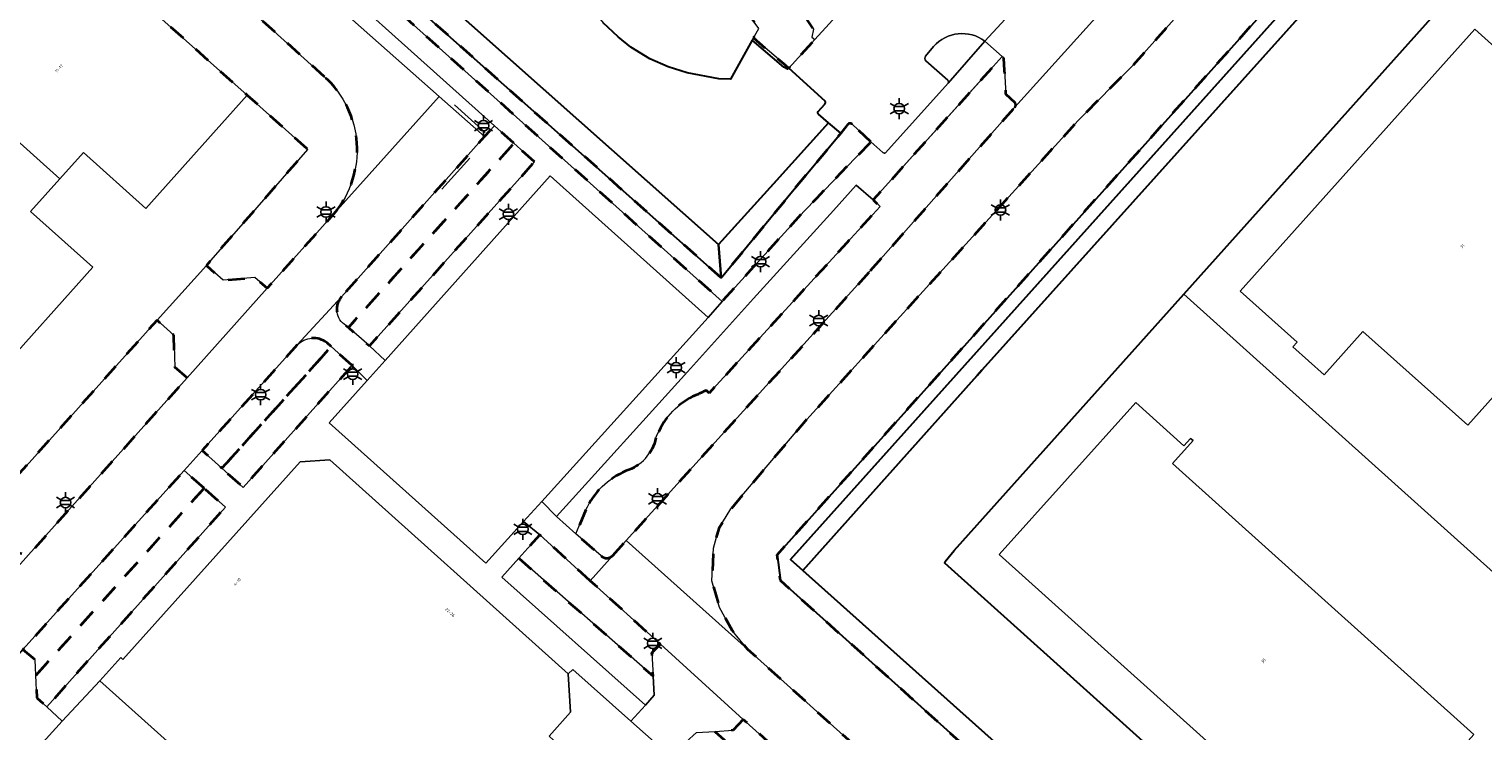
# Model space of a CAD drawing. Extents: x 105780 to 185197, y 477999 to 525027.
# Tile 52 of 256: x 106656 to 106831, y 478562 to 478647. Entities that reach past the tile are written whole.
import ezdxf
from ezdxf.enums import TextEntityAlignment as Align

# ---------------------------------------------------------------- set-up
doc = ezdxf.new("R2010")
doc.units = 0
doc.linetypes.add('XX-HIDDEN', pattern=[4, 2, -2])
for name, color, linetype, lineweight in [('B-GV-GR-HAAG_01-G', 252, 'GR-HAAG1', 13), ('B-GV-GR-MATERIAALGRENS-G', 252, 'XX-HIDDEN', 35), ('B-RO-IE-MEUBILAIR_WEGMEUBILAIR-S', 252, 'Continuous', 25), ('B-RO-IE-TERREINAFSCHEIDING_KUNSTMATIG_HEKWERK-G', 252, 'IE-TERREINAFSCHEIDING-KUNSTMATIG', 18), ('B-WE-GK-KADEMUUR-G', 252, 'Continuous', 18), ('B-WE-GW-WATERGANG_SLOOT_INSTEEK-G', 252, 'Continuous', 30), ('B-XX-KG-KADASTRAAL_BEBOUWING-G', 252, 'Continuous', 20), ('B1-WE-OG-BEBOUWING-T18', 7, 'Continuous', 18), ('B1-WE-OG-TERREIN_ERF-GV', 252, 'Continuous', 18), ('B1-WE-VH-VERHARDING_ASFALT-GV', 252, 'Continuous', 18), ('B1-WE-VH-VERHARDING_BETONSTRAATSTEEN-GV', 252, 'Continuous', 18), ('B1-WE-VH-VERHARDING_TEGEL-GV', 252, 'Continuous', 18)]:
    doc.layers.add(name, color=color, linetype=linetype, lineweight=lineweight)
doc.styles.add('NLCS-ISO', font='NLCS-ISO.ttf')
doc.styles.add('NLCS-ISO-M200-T18', font='NLCS-ISO.ttf', dxfattribs={"height": 0.36})
doc.linetypes.add('GR-HAAG1', pattern='A,6,[176,NLCS.shx,S=0.125,R=0,X=0,Y=0],-2', length=8)
doc.linetypes.add('IE-TERREINAFSCHEIDING-KUNSTMATIG', pattern='A,4,[82,NLCS.SHX,S=0.75,R=90,X=0,Y=0],4,-2', length=10)

# ---------------------------------------------------------------- blocks, each defined once
blk = doc.blocks.new('B-SIE-WEG_LICHTMAST-SO')
at = {"ltscale": 0.1}
for p, q in [((-1.1, 0.63), (-2.19, 1.27)), ((0, 1.27), (0, 2.53)), ((1.1, 0.63), (2.19, 1.27)), ((-1.1, -0.63), (-2.19, -1.27)), ((0, -1.27), (0, -2.53)), ((1.1, -0.63), (2.19, -1.27))]:
    blk.add_line(p, q, dxfattribs=at)
at = {"flags": 128}
for points in [[(-1.16, 0.5), (1.16, 0.5)], [(-1.16, -0.5), (1.16, -0.5)]]:
    blk.add_lwpolyline(points, dxfattribs=at)
at = {"ltscale": 0.1}
blk.add_circle((0, 0), 1.27, dxfattribs=at)
at = {"style": 'NLCS-ISO'}
blk.add_attdef('TYPE', text='', height=1.8, dxfattribs=at).set_placement((0, 2.53), align=Align.BOTTOM_CENTER)

msp = doc.modelspace()

# ---------------------------------------------------------------- linework, layer by layer
at = {"layer": 'B-GV-GR-HAAG_01-G', "flags": 128}
for points in [[(106657.029, 478684.4), (106655.673, 478682.942), (106660.673, 478678.191), (106705.179, 478638.781), (106710.638, 478633.947), (106711.829, 478635.243)], [(106714.75, 478583.176), (106712.723, 478580.906), (106730.008, 478565.497), (106731.047, 478566.705), (106730.923, 478568.998)]]:
    msp.add_lwpolyline(points, close=True, dxfattribs=at)
msp.add_lwpolyline([(106737.284, 478603.401), (106737.648, 478603.037), (106753.833, 478620.716), (106758.241, 478625.531), (106757.399, 478626.313), (106755.367, 478628.09), (106752.615, 478625.064), (106743.013, 478614.449), (106735.045, 478605.635), (106719.284, 478588.2), (106721.635, 478586.128), (106722.829, 478588.994)], dxfattribs=at)
for points in [[(106731.266, 478597.668, -0.1869725), (106735.662, 478602.659)], [(106735.662, 478602.659, 0.0391595), (106737.284, 478603.401)], [(106727.641, 478593.687, 0.2684749), (106731.266, 478597.668)], [(106722.829, 478588.994, -0.191794), (106727.641, 478593.687)]]:
    msp.add_lwpolyline(points, format="xyb", dxfattribs=at)
at = {"layer": 'B-GV-GR-MATERIAALGRENS-G', "flags": 128}
for points in [[(106860.618, 478725.694), (106859.486, 478724.326), (106855.37, 478718.959), (106851.174, 478713.655), (106846.914, 478708.403), (106843.198, 478703.906), (106842.606, 478703.189), (106837.721, 478697.492), (106830.78, 478689.651), (106824.808, 478683.052), (106788.664, 478642.518), (106782.067, 478635.876), (106761.829, 478613.573), (106749, 478599.436), (106740.274, 478589.119), (106738.81, 478586.771), (106738.173, 478584.406), (106737.998, 478580.452), (106738.893, 478577.242), (106740.441, 478574.493), (106742.26, 478572.251), (106759.374, 478556.887), (106800.781, 478520.339), (106816.219, 478537.439), (106814.98, 478538.553), (106805.14, 478527.598), (106746.234, 478580.507), (106745.844, 478583.613), (106886.581, 478740.728)], [(106754.407, 478635.461), (106753.528, 478634.355), (106747.145, 478626.691), (106739.114, 478616.937), (106660.638, 478686.66), (106659.89, 478687.479), (106658.771, 478686.275), (106739.215, 478614.101), (106749.087, 478624.956), (106750.617, 478626.541), (106757.139, 478633.329)], [(106721.898, 478678.395), (106723.959, 478673.561), (106723.849, 478670.014), (106715.205, 478672.103), (106713.762, 478669.88), (106725.107, 478660.745), (106732.507, 478666.024), (106735.219, 478665.216), (106737.991, 478663.974), (106740.907, 478662.09), (106742.983, 478660.272), (106744.424, 478658.667), (106745.57, 478657.205), (106747.794, 478654.093), (106741.641, 478649.661), (106743.633, 478646.962), (106743, 478645.818), (106746.853, 478642.545), (106747.241, 478642.214), (106747.271, 478642.186), (106750.376, 478645.619), (106750.039, 478645.9), (106750.232, 478646.875), (106749.166, 478648.443), (106750.915, 478649.713), (106749.813, 478651.368), (106756.054, 478654.951), (106754.834, 478657.299), (106756.11, 478658.813), (106755.847, 478659.048), (106749.297, 478664.566), (106747.161, 478666.44), (106740.219, 478672.733), (106736.914, 478669.248), (106729.185, 478676.747)], [(106665.403, 478664.58), (106664.129, 478663.087), (106661.168, 478662.896), (106658.615, 478659.981), (106658.644, 478659.846), (106682.083, 478638.914), (106689.356, 478632.401), (106677.154, 478618.44), (106679.181, 478616.645), (106682.991, 478616.982), (106684.471, 478615.676), (106692.535, 478624.673)], [(106691.37, 478641.154), (106665.403, 478664.58)], [(106774.479, 478638), (106773.386, 478639.05), (106773.218, 478641.891), (106773.13, 478643.379), (106772.923, 478643.565), (106757.399, 478626.313), (106758.241, 478625.531), (106753.833, 478620.716), (106737.648, 478603.037), (106737.284, 478603.401)], [(106757.093, 478617.803), (106774.469, 478637.476)], [(106757.139, 478633.329), (106754.878, 478635.434)], [(106714.176, 478633.137), (106711.829, 478635.243), (106710.638, 478633.947), (106693.424, 478614.667)], [(106693.953, 478611.208), (106694.245, 478610.953), (106714.176, 478633.137)], [(106726.058, 478583.522), (106727.693, 478585.328), (106757.093, 478617.803)], [(106688.09, 478608.855), (106676.648, 478596.162), (106679.033, 478594.018), (106692.184, 478608.659)], [(106692.184, 478608.659), (106691.674, 478609.118)], [(106722.829, 478588.994), (106721.635, 478586.128), (106724.658, 478583.462)]]:
    msp.add_lwpolyline(points, dxfattribs=at)
for points in [[(106692.535, 478624.673, 0.4018603), (106691.37, 478641.154)], [(106774.469, 478637.476, 0.3206403), (106774.479, 478638)], [(106754.472, 478635.498, 0.0414758), (106754.407, 478635.461)], [(106754.878, 478635.434, 0.2955441), (106754.472, 478635.498)], [(106693.424, 478614.667, 0.4680284), (106693.953, 478611.208)], [(106691.674, 478609.118, 0.3870022), (106688.09, 478608.855)], [(106735.662, 478602.659, 0.1869725), (106731.266, 478597.668)], [(106737.284, 478603.401, -0.0391595), (106735.662, 478602.659)], [(106731.266, 478597.668, -0.2684749), (106727.641, 478593.687)], [(106727.641, 478593.687, 0.191794), (106722.829, 478588.994)], [(106724.658, 478583.462, 0.4200246), (106726.058, 478583.522)]]:
    msp.add_lwpolyline(points, format="xyb", dxfattribs=at)
for points in [[(106716.657, 478630.911), (106714.176, 478633.137), (106694.245, 478610.953), (106696.789, 478608.736)], [(106674.842, 478604.9), (106673.357, 478606.205), (106673.244, 478610.043), (106671.227, 478611.842), (106648.4, 478586.424), (106650.482, 478584.588), (106655.762, 478583.578)], [(106694.711, 478606.386), (106692.184, 478608.659), (106679.033, 478594.018), (106681.599, 478591.711)], [(106676.873, 478591.613), (106674.49, 478593.735), (106655.088, 478572.212), (106656.569, 478570.954), (106656.648, 478569.096)], [(106676.873, 478591.613), (106656.648, 478569.096), (106656.764, 478566.392), (106657.962, 478565.304), (106679.442, 478589.325)], [(106723.357, 478580.469), (106717.275, 478586.003), (106714.75, 478583.176), (106730.923, 478568.998), (106730.772, 478571.778), (106731.79, 478572.842)], [(106741.767, 478563.773), (106740.54, 478562.469), (106738.35, 478562.335), (106756.179, 478546.341), (106756.033, 478549.035), (106757.051, 478550.099)]]:
    msp.add_lwpolyline(points, close=True, dxfattribs=at)
at = {"layer": 'B-RO-IE-TERREINAFSCHEIDING_KUNSTMATIG_HEKWERK-G', "flags": 128}
for points in [[(106771.279, 478641.738), (106757.399, 478626.313)], [(106707.003, 478637.78), (106710.701, 478634.426)], [(106705.513, 478627.609), (106708.845, 478631.359)]]:
    msp.add_lwpolyline(points, dxfattribs=at)
at = {"layer": 'B-WE-GK-KADEMUUR-G', "flags": 128}
msp.add_lwpolyline([(106743, 478645.818), (106742.85, 478645.547), (106746.649, 478642.318), (106747.11, 478642.043), (106747.241, 478642.214), (106746.853, 478642.545)], close=True, dxfattribs=at)
at = {"layer": 'B-WE-GW-WATERGANG_SLOOT_INSTEEK-G', "flags": 128}
for points in [[(106811.739, 478541.467), (106766.01, 478582.578), (106766.048, 478582.774), (106767.141, 478584.109), (106794.787, 478614.991), (106829.412, 478653.668), (106898.126, 478730.425), (106900.659, 478733.245), (106901.662, 478734.362), (106939.714, 478776.743), (106952.459, 478790.057)], [(106931.754, 478786.024), (106923.311, 478776.51), (106892.766, 478742.351), (106891.766, 478741.232), (106889.214, 478738.378), (106876.994, 478724.715), (106876.046, 478723.654), (106865.495, 478711.854), (106819.594, 478660.522), (106770.874, 478606.267), (106770.494, 478605.833), (106769.908, 478605.164), (106748.935, 478581.708), (106805.234, 478531.372)], [(106655.168, 478696.833), (106658.926, 478692.685), (106661.048, 478690.363), (106661.803, 478689.536), (106662.427, 478688.853), (106662.607, 478688.656), (106738.8, 478620.961), (106745.389, 478628.259), (106752.028, 478635.612), (106750.83, 478636.631)], [(106747.271, 478642.186), (106747.241, 478642.214), (106747.11, 478642.043), (106746.649, 478642.318), (106742.85, 478645.547), (106740.25, 478640.85), (106738.842, 478640.879), (106735.024, 478641.624), (106732.735, 478642.347), (106730.524, 478643.29), (106728.25, 478644.708), (106726.701, 478645.95), (106724.919, 478647.624)], [(106751.619, 478638.215), (106747.271, 478642.186)], [(106750.795, 478636.952), (106751.594, 478637.837)]]:
    msp.add_lwpolyline(points, dxfattribs=at)
for points in [[(106748.935, 478581.708), (106747.444, 478583.041), (106818.103, 478661.855), (106864, 478713.183), (106865.495, 478711.854), (106876.046, 478723.654), (106876.994, 478724.715), (106889.214, 478738.378), (106886.842, 478740.495), (106886.581, 478740.728), (106745.844, 478583.613), (106746.234, 478580.507), (106805.14, 478527.598), (106814.98, 478538.553), (106813.044, 478540.294), (106809.7, 478536.364), (106808.731, 478535.302), (106805.234, 478531.372)], [(106865.495, 478711.854), (106864, 478713.183), (106818.103, 478661.855), (106747.444, 478583.041), (106748.935, 478581.708), (106769.908, 478605.164), (106770.494, 478605.833), (106770.874, 478606.267), (106819.594, 478660.522)], [(106662.607, 478688.656), (106662.427, 478688.853), (106661.803, 478689.536), (106659.89, 478687.479), (106660.638, 478686.66), (106739.114, 478616.937), (106738.8, 478620.961)], [(106753.528, 478634.355), (106752.028, 478635.612), (106745.389, 478628.259), (106738.8, 478620.961), (106739.114, 478616.937), (106747.145, 478626.691)]]:
    msp.add_lwpolyline(points, close=True, dxfattribs=at)
for points in [[(106751.594, 478637.837, 0.1352764), (106751.663, 478638.009)], [(106751.663, 478638.009, 0.1541233), (106751.619, 478638.215)], [(106750.83, 478636.631, -0.3645677), (106750.795, 478636.952)]]:
    msp.add_lwpolyline(points, format="xyb", dxfattribs=at)
at = {"layer": 'B-XX-KG-KADASTRAAL_BEBOUWING-G', "flags": 128}
for points in [[(106725.107, 478660.745), (106722.739, 478659.056), (106718.669, 478656.152), (106723.258, 478649.632), (106724.919, 478647.624), (106726.701, 478645.95), (106728.25, 478644.708), (106730.524, 478643.29), (106732.735, 478642.347), (106735.024, 478641.624), (106738.842, 478640.879), (106740.25, 478640.85), (106742.85, 478645.547), (106743, 478645.818), (106743.633, 478646.962), (106741.641, 478649.661), (106747.794, 478654.093), (106745.57, 478657.205), (106744.424, 478658.667), (106742.983, 478660.272), (106740.907, 478662.09), (106737.991, 478663.974), (106735.219, 478665.216), (106732.507, 478666.024)], [(106643.627, 478643.092), (106659.521, 478628.86), (106662.364, 478632.032), (106669.856, 478625.303), (106682.083, 478638.914), (106658.644, 478659.846)], [(106828.971, 478599.188), (106848.869, 478621.416), (106836.241, 478632.721), (106840.907, 478637.934), (106837.144, 478641.302), (106836.644, 478640.743), (106829.789, 478646.879), (106801.559, 478615.345), (106808.414, 478609.209), (106807.913, 478608.65), (106811.676, 478605.281), (106816.342, 478610.494)], [(106659.521, 478628.86), (106643.627, 478643.092), (106628.302, 478625.996), (106651.698, 478605.046), (106663.499, 478618.213), (106656, 478624.934)], [(106829.702, 478561.972), (106793.423, 478594.59), (106795.897, 478597.342), (106795.6, 478597.609), (106794.798, 478596.717), (106788.998, 478601.932), (106772.561, 478583.649), (106814.922, 478545.542)], [(106720.715, 478569.272), (106692.008, 478595.031), (106688.437, 478594.809), (106667.121, 478571.004), (106666.853, 478571.244), (106664.335, 478568.438), (106685.958, 478549.038), (106681.751, 478544.349), (106697.01, 478530.659), (106711.383, 478546.679), (106711.226, 478546.828), (106715.818, 478552.082), (106713.5, 478554.177), (106719.465, 478560.789), (106718.405, 478561.75), (106720.97, 478564.672)]]:
    msp.add_lwpolyline(points, close=True, dxfattribs=at)
at = {"layer": 'B1-WE-OG-TERREIN_ERF-GV', "flags": 128}
for points in [[(106879.924, 478608.434), (106861.048, 478625.269), (106831.923, 478651.414), (106829.412, 478653.668), (106794.787, 478614.991), (106813.856, 478597.851), (106845.144, 478569.727), (106848.699, 478573.683), (106852.421, 478577.825), (106852.424, 478577.829)], [(106828.971, 478599.188), (106816.342, 478610.494), (106811.676, 478605.281), (106807.913, 478608.65), (106808.414, 478609.209), (106801.559, 478615.345), (106829.789, 478646.879), (106836.644, 478640.743), (106837.144, 478641.302), (106840.907, 478637.934), (106836.241, 478632.721), (106848.869, 478621.416)], [(106794.787, 478614.991), (106767.141, 478584.109), (106766.048, 478582.774), (106766.01, 478582.578), (106811.739, 478541.467), (106813.604, 478543.604), (106818.034, 478539.45), (106818.768, 478540.298), (106819.065, 478540.926), (106824.614, 478547.053), (106833.379, 478556.733), (106845.144, 478569.727), (106813.856, 478597.851)], [(106829.702, 478561.972), (106814.922, 478545.542), (106772.561, 478583.649), (106788.998, 478601.932), (106794.798, 478596.717), (106795.6, 478597.609), (106795.897, 478597.342), (106793.423, 478594.59)]]:
    msp.add_lwpolyline(points, close=True, dxfattribs=at)
for points in [[(106623.742, 478558.879), (106642.511, 478579.846), (106648.4, 478586.424), (106671.227, 478611.842), (106677.154, 478618.44), (106689.356, 478632.401), (106682.083, 478638.914), (106669.856, 478625.303), (106662.364, 478632.032), (106659.521, 478628.86), (106656, 478624.934), (106663.499, 478618.213), (106651.698, 478605.046), (106641.145, 478593.27), (106633.646, 478599.991), (106630.568, 478596.572), (106627.285, 478592.926), (106634.787, 478586.208), (106625.658, 478576.014), (106616.612, 478565.912), (106609.11, 478572.63), (106606.01, 478569.182), (106602.769, 478565.576), (106610.267, 478558.853)], [(106733.167, 478559.181), (106728.252, 478563.561), (106721.239, 478569.799), (106720.715, 478569.272), (106720.97, 478564.672), (106718.405, 478561.75)], [(106685.958, 478549.038), (106664.335, 478568.438), (106659.807, 478563.573), (106655.544, 478558.858)]]:
    msp.add_lwpolyline(points, dxfattribs=at)
at = {"layer": 'B1-WE-VH-VERHARDING_ASFALT-GV', "flags": 128}
for points in [[(106838.013, 478708.537), (106829.77, 478699.188), (106827.643, 478696.773), (106822.153, 478690.41), (106783.053, 478646.978), (106774.469, 478637.476), (106757.093, 478617.803), (106727.693, 478585.328), (106742.26, 478572.251), (106740.441, 478574.493), (106738.893, 478577.242), (106737.998, 478580.452), (106738.173, 478584.406), (106738.81, 478586.771), (106740.274, 478589.119), (106749, 478599.436), (106761.829, 478613.573), (106782.067, 478635.876), (106788.664, 478642.518), (106824.808, 478683.052), (106830.78, 478689.651), (106837.721, 478697.492)], [(106692.535, 478624.673), (106705.179, 478638.781), (106660.673, 478678.191), (106655.673, 478682.942), (106654.059, 478684.398), (106643.9, 478693.347), (106641.147, 478695.964)], [(106633.537, 478693.827), (106633.655, 478693.543), (106633.609, 478693.238), (106650.894, 478677.8), (106654.811, 478674.301), (106658.031, 478671.158), (106665.403, 478664.58), (106691.37, 478641.154)], [(106646.006, 478561.819), (106646.025, 478561.842), (106646.046, 478561.865), (106655.088, 478572.212), (106674.49, 478593.735), (106676.648, 478596.162), (106688.09, 478608.855), (106693.424, 478614.667), (106710.638, 478633.947), (106705.179, 478638.781), (106692.535, 478624.673), (106684.471, 478615.676), (106674.842, 478604.9), (106655.762, 478583.578), (106646.155, 478572.843), (106631.055, 478555.987), (106621.446, 478545.243), (106606.722, 478528.85), (106597.069, 478518.108), (106590.03, 478510.33), (106583.3, 478502.59), (106588.662, 478497.777), (106599.735, 478509.892)]]:
    msp.add_lwpolyline(points, dxfattribs=at)
at = {"layer": 'B1-WE-VH-VERHARDING_ASFALT-GV'}
msp.add_lwpolyline([(106691.37, 478641.154, -0.4018603), (106692.535, 478624.673)], format="xyb", dxfattribs=at)
at = {"layer": 'B1-WE-VH-VERHARDING_ASFALT-GV', "flags": 128}
msp.add_lwpolyline([(106759.374, 478556.887), (106742.26, 478572.251), (106727.693, 478585.328), (106726.058, 478583.522), (106723.357, 478580.469), (106731.79, 478572.842), (106741.767, 478563.773), (106757.051, 478550.099), (106767.045, 478541.157), (106794.289, 478516.783), (106796.166, 478515.087), (106816.801, 478496.885), (106818.949, 478503.529), (106800.781, 478520.339)], close=True, dxfattribs=at)
at = {"layer": 'B1-WE-VH-VERHARDING_BETONSTRAATSTEEN-GV', "flags": 128}
for points in [[(106755.988, 478651.824), (106750.376, 478645.619), (106747.271, 478642.186), (106751.619, 478638.215)], [(106770.853, 478645.424), (106775.242, 478650.19), (106775.965, 478650.929)], [(106775.242, 478650.19), (106770.853, 478645.424), (106772.923, 478643.565), (106773.13, 478643.379), (106773.218, 478641.891), (106773.386, 478639.05), (106774.479, 478638)], [(106774.469, 478637.476), (106783.053, 478646.978)], [(106763.708, 478643.636), (106764.667, 478644.793)], [(106766.385, 478640.714), (106763.752, 478643.069)], [(106758.871, 478632.004), (106766.438, 478640.371)], [(106751.594, 478637.837), (106750.795, 478636.952)], [(106750.83, 478636.631), (106752.028, 478635.612), (106753.528, 478634.355), (106754.407, 478635.461)], [(106754.878, 478635.434), (106757.139, 478633.329), (106758.554, 478632.011)], [(106693.424, 478614.667), (106688.09, 478608.855)], [(106691.674, 478609.118), (106692.184, 478608.659), (106694.711, 478606.386), (106696.519, 478604.594), (106698.677, 478606.997), (106696.789, 478608.736), (106694.245, 478610.953)], [(106694.245, 478610.953), (106693.953, 478611.208)], [(106721.635, 478586.128), (106719.284, 478588.2), (106717.528, 478590.01), (106715.333, 478587.604), (106717.275, 478586.003), (106723.357, 478580.469), (106726.058, 478583.522)], [(106724.658, 478583.462), (106721.635, 478586.128)], [(106657.962, 478565.304), (106656.764, 478566.392), (106656.648, 478569.096), (106656.569, 478570.954), (106655.088, 478572.212), (106646.046, 478561.865)], [(106646.742, 478561.808), (106647.5, 478561.026), (106649.655, 478561.296), (106652.387, 478561.639), (106653.692, 478560.487), (106655.544, 478558.858), (106659.807, 478563.573), (106657.962, 478565.304)]]:
    msp.add_lwpolyline(points, dxfattribs=at)
at = {"layer": 'B1-WE-VH-VERHARDING_BETONSTRAATSTEEN-GV'}
for points in [[(106764.667, 478644.793, -0.3913521), (106770.853, 478645.424)], [(106763.752, 478643.069, -0.359676), (106763.708, 478643.636)], [(106766.438, 478640.371, 0.3415153), (106766.385, 478640.714)], [(106751.663, 478638.009, -0.1352764), (106751.594, 478637.837)], [(106751.619, 478638.215, -0.1541233), (106751.663, 478638.009)], [(106774.479, 478638, -0.3206403), (106774.469, 478637.476)], [(106750.795, 478636.952, 0.3645677), (106750.83, 478636.631)], [(106754.407, 478635.461, -0.0414758), (106754.472, 478635.498)], [(106754.472, 478635.498, -0.2955441), (106754.878, 478635.434)], [(106758.554, 478632.011, 0.3501969), (106758.871, 478632.004)], [(106693.953, 478611.208, -0.4680284), (106693.424, 478614.667)], [(106688.09, 478608.855, -0.3870022), (106691.674, 478609.118)], [(106726.058, 478583.522, -0.4200246), (106724.658, 478583.462)]]:
    msp.add_lwpolyline(points, format="xyb", dxfattribs=at)
at = {"layer": 'B1-WE-VH-VERHARDING_BETONSTRAATSTEEN-GV', "flags": 128}
for points in [[(106737.531, 478612.177), (106718.532, 478629.223), (106698.677, 478606.997), (106696.519, 478604.594), (106691.932, 478599.495), (106710.797, 478582.606), (106715.333, 478587.604), (106717.528, 478590.01)], [(106684.471, 478615.676), (106682.991, 478616.982), (106679.181, 478616.645), (106677.154, 478618.44), (106671.227, 478611.842), (106673.244, 478610.043), (106673.357, 478606.205), (106674.842, 478604.9)], [(106731.79, 478572.842), (106730.772, 478571.778), (106730.923, 478568.998), (106731.047, 478566.705), (106730.008, 478565.497), (106728.252, 478563.561), (106733.167, 478559.181), (106734.906, 478561.076), (106736.13, 478562.2), (106738.35, 478562.335), (106740.54, 478562.469), (106741.767, 478563.773)]]:
    msp.add_lwpolyline(points, close=True, dxfattribs=at)
at = {"layer": 'B1-WE-VH-VERHARDING_TEGEL-GV', "flags": 128}
for points in [[(106658.771, 478686.275), (106657.029, 478684.4), (106711.829, 478635.243), (106714.176, 478633.137), (106716.657, 478630.911), (106696.789, 478608.736), (106698.677, 478606.997), (106718.532, 478629.223), (106737.531, 478612.177), (106739.215, 478614.101)], [(106720.715, 478569.272), (106721.239, 478569.799), (106728.252, 478563.561), (106730.008, 478565.497), (106712.723, 478580.906), (106714.75, 478583.176), (106717.275, 478586.003), (106715.333, 478587.604), (106710.797, 478582.606), (106691.932, 478599.495), (106696.519, 478604.594), (106694.711, 478606.386), (106681.599, 478591.711), (106679.033, 478594.018), (106676.648, 478596.162), (106674.49, 478593.735), (106676.873, 478591.613), (106679.442, 478589.325), (106657.962, 478565.304), (106659.807, 478563.573), (106664.335, 478568.438), (106666.853, 478571.244), (106667.121, 478571.004), (106688.437, 478594.809), (106692.008, 478595.031)]]:
    msp.add_lwpolyline(points, close=True, dxfattribs=at)
for points in [[(106758.804, 478656.406), (106756.11, 478658.813), (106754.834, 478657.299), (106756.054, 478654.951), (106749.813, 478651.368), (106750.915, 478649.713), (106749.166, 478648.443), (106750.232, 478646.875), (106750.039, 478645.9), (106750.376, 478645.619), (106755.988, 478651.824)], [(106752.615, 478625.064), (106755.367, 478628.09), (106757.399, 478626.313), (106772.923, 478643.565), (106770.853, 478645.424), (106766.438, 478640.371), (106758.871, 478632.004)], [(106764.667, 478644.793), (106763.708, 478643.636)], [(106766.438, 478640.371), (106770.853, 478645.424)], [(106763.752, 478643.069), (106766.385, 478640.714)], [(106758.554, 478632.011), (106757.139, 478633.329), (106750.617, 478626.541), (106749.087, 478624.956), (106739.215, 478614.101), (106737.531, 478612.177), (106717.528, 478590.01), (106719.284, 478588.2), (106735.045, 478605.635), (106743.013, 478614.449), (106752.615, 478625.064)]]:
    msp.add_lwpolyline(points, dxfattribs=at)
at = {"layer": 'B1-WE-VH-VERHARDING_TEGEL-GV'}
for points in [[(106770.853, 478645.424, 0.3913521), (106764.667, 478644.793)], [(106763.708, 478643.636, 0.359676), (106763.752, 478643.069)], [(106766.385, 478640.714, -0.3415153), (106766.438, 478640.371)], [(106758.871, 478632.004, -0.3501969), (106758.554, 478632.011)]]:
    msp.add_lwpolyline(points, format="xyb", dxfattribs=at)

# ---------------------------------------------------------------- block references
at = {"layer": 'B-RO-IE-MEUBILAIR_WEGMEUBILAIR-S', "xscale": 0.5, "yscale": 0.5, "zscale": 0.5}
for p in [(106760.541, 478637.306), (106710.514, 478635.251), (106691.557, 478624.865), (106713.503, 478624.601), (106772.714, 478625.11), (106743.845, 478618.884), (106750.849, 478611.791), (106694.764, 478605.333), (106733.691, 478606.131), (106683.685, 478602.881), (106660.211, 478589.884), (106731.451, 478590.347), (106715.244, 478586.665), (106730.881, 478572.946)]:
    msp.add_blockref('B-SIE-WEG_LICHTMAST-SO', p, dxfattribs=at)

# ---------------------------------------------------------------- texts
at = {"layer": 'B1-WE-OG-BEBOUWING-T18', "style": 'NLCS-ISO-M200-T18'}
for s, rotation, p in [('11-17', 48.4, (106659.434, 478642.14)), ('31', 47, (106828.304, 478620.746)), ('4-10', 48.2, (106680.857, 478580.348)), ('22-26', 318.1, (106706.482, 478576.669)), ('35', 47, (106804.357, 478570.837))]:
    msp.add_text(s, height=0.36, rotation=rotation, dxfattribs=at).set_placement(p, align=Align.MIDDLE)

doc.saveas('drawing.dxf')
